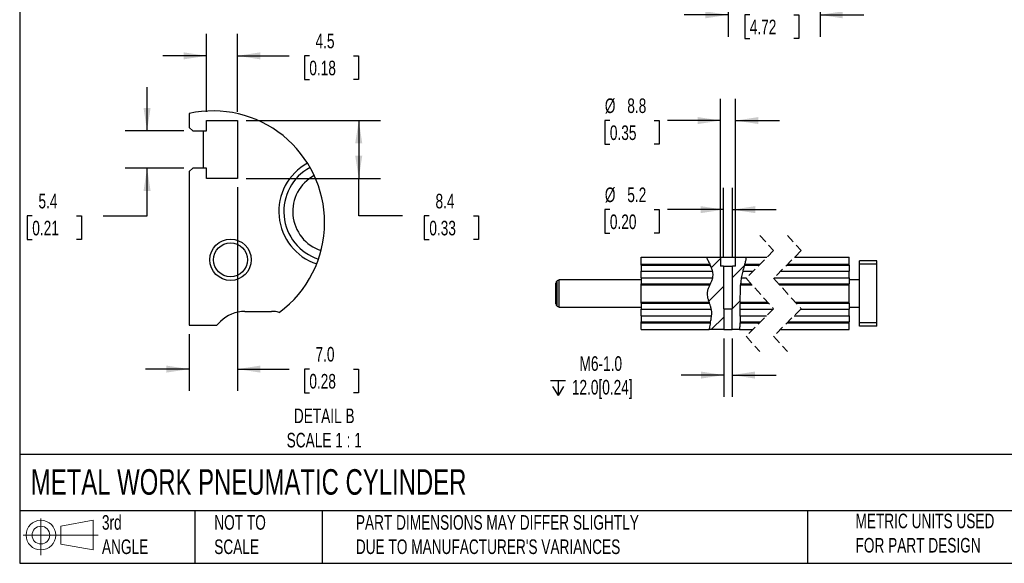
# Model space of a CAD drawing. Header units: millimetres. Extents: x 25 to 1092, y 25 to 838.
# Tile 1 of 4: x 25 to 597, y 25 to 341. Entities that reach past the tile are written whole.
import ezdxf

# ---------------------------------------------------------------- set-up
doc = ezdxf.new("R2010")
doc.units = ezdxf.units.MM
doc.header["$LTSCALE"] = 4
doc.linetypes.add('SLD-Dashed', pattern=[1.905, 1.27, -0.635])
doc.linetypes.add('SLD-Solid', pattern=[0])
doc.layers.add('DIMENSIONS', color=140, linetype='SLD-Solid', lineweight=25)
doc.layers.add('TEXT', color=140, linetype='SLD-Solid', lineweight=25)
doc.layers.add('HATCH', color=6, linetype='SLD-Solid')
doc.layers.add('SLD-DEFPOINTS', color=7, linetype='Continuous')
doc.styles.add('SLDTEXTSTYLE0', font='TXT', dxfattribs={"width": 0.7})
doc.dimstyles.new('SLDDIMSTYLE0', dxfattribs={"dimtxt": 8.632031, "dimasz": 13.208, "dimexe": 0, "dimexo": 0.0625, "dimgap": 2.158008, "dimtad": 0, "dimtih": 1, "dimtoh": 1, "dimrnd": 1e-09, "dimzin": 12, "dimdsep": 46, "dimtxsty": 'SLDTEXTSTYLE0', "dimsah": 1, "dimcen": 0.09, "dimadec": 0, "dimazin": 3, "dimtfac": 1, "dimtmove": 0, "dimatfit": 0, "dimfxl": 0, "dimfrac": 2, "dimtolj": 1, "dimtzin": 12, "dimarcsym": 0})
doc.dimstyles.new('SLDDIMSTYLE2', dxfattribs={"dimtxt": 8.632031, "dimasz": 13.208, "dimexe": 0, "dimexo": 0.0625, "dimgap": 2.158008, "dimtad": 0, "dimtih": 1, "dimtoh": 1, "dimrnd": 1e-09, "dimzin": 4, "dimdsep": 46, "dimtxsty": 'SLDTEXTSTYLE0', "dimsah": 1, "dimcen": 0.09, "dimadec": 0, "dimazin": 1, "dimtfac": 1, "dimtmove": 0, "dimatfit": 0, "dimfxl": 0, "dimfrac": 2, "dimtolj": 1, "dimtzin": 12, "dimarcsym": 0})
doc.dimstyles.new('SLDDIMSTYLE7', dxfattribs={"dimtxt": 8.632031, "dimasz": 13.208, "dimexe": 0, "dimexo": 0.0625, "dimgap": 2.158008, "dimtad": 0, "dimtih": 1, "dimtoh": 1, "dimlfac": 0.25, "dimrnd": 1e-09, "dimzin": 12, "dimdsep": 46, "dimtxsty": 'SLDTEXTSTYLE0', "dimsah": 1, "dimcen": 0.09, "dimadec": 0, "dimazin": 3, "dimtfac": 1, "dimtmove": 0, "dimatfit": 0, "dimfxl": 0, "dimfrac": 2, "dimtolj": 1, "dimtzin": 12, "dimarcsym": 0})
doc.dimstyles.new('SLDDIMSTYLE8', dxfattribs={"dimtxt": 8.632031, "dimasz": 13.208, "dimexe": 0, "dimexo": 0.0625, "dimgap": 2.158008, "dimtad": 0, "dimtih": 1, "dimtoh": 1, "dimlfac": 0.25, "dimrnd": 1e-09, "dimzin": 12, "dimdsep": 46, "dimtxsty": 'SLDTEXTSTYLE0', "dimsah": 1, "dimcen": 0.09, "dimadec": 0, "dimazin": 3, "dimtfac": 1, "dimtofl": 0, "dimtmove": 0, "dimatfit": 3, "dimfxl": 0, "dimfrac": 2, "dimtolj": 1, "dimtzin": 12, "dimarcsym": 0})
doc.dimstyles.new('SLDDIMSTYLE9', dxfattribs={"dimtxt": 8.632031, "dimasz": 13.208, "dimexe": 0, "dimexo": 0.0625, "dimgap": 2.158008, "dimtad": 0, "dimtih": 1, "dimtoh": 1, "dimlfac": 0.25, "dimrnd": 1e-09, "dimzin": 4, "dimdsep": 46, "dimtxsty": 'SLDTEXTSTYLE0', "dimsah": 1, "dimcen": 0.09, "dimadec": 0, "dimazin": 1, "dimtfac": 1, "dimtmove": 0, "dimatfit": 0, "dimfxl": 0, "dimfrac": 2, "dimtolj": 1, "dimtzin": 12, "dimarcsym": 0})

# ---------------------------------------------------------------- blocks, each defined once
blk = doc.blocks.new('Block11')
at = {"color": 7, "linetype": 'SLD-Solid', "lineweight": 18}
for p, q in [((10.35, 21.24), (10.35, 0)), ((21.92, 16.67), (40.7, 20.13)), ((40.7, 20.13), (40.7, 2.93)), ((0, 11.53), (43.49, 11.53)), ((21.92, 6.38), (21.92, 16.67)), ((21.92, 6.38), (40.7, 2.93))]:
    blk.add_line(p, q, dxfattribs=at)
for radius in [8.6, 5.14]:
    blk.add_circle((10.35, 11.53), radius, dxfattribs=at)
blk = doc.blocks.new('Block12')
at = {"layer": 'SLD-DEFPOINTS'}
blk.add_blockref('Block11', (0, 0), dxfattribs=at)
blk = doc.blocks.new('_D_7')
at = {"layer": 'DIMENSIONS'}
for p, q in [((436.45, 445.65), (436.45, 330.96)), ((489.82, 445.65), (489.82, 330.96)), ((436.45, 343.66), (411.05, 343.66)), ((449.06, 343.66), (446.16, 343.66)), ((446.16, 343.66), (446.16, 329.95)), ((474.71, 343.66), (477.61, 343.66)), ((477.61, 343.66), (477.61, 329.95)), ((489.82, 343.66), (515.22, 343.66)), ((446.16, 329.95), (449.06, 329.95)), ((477.61, 329.95), (474.71, 329.95))]:
    blk.add_line(p, q, dxfattribs=at)
for points in [[(436.45, 343.66), (423.25, 345.7), (423.25, 341.63)], [(489.82, 343.66), (503.03, 341.63), (503.03, 345.7)]]:
    blk.add_solid(points, dxfattribs=at)
at = {"layer": 'DIMENSIONS', "char_height": 8.467, "attachment_point": 1, "style": 'SLDTEXTSTYLE0'}
for s, insert in [('120.0', (445.47, 356.51)), ('4.72', (449.06, 340.86))]:
    blk.add_mtext(s, dxfattribs=dict(at, insert=insert))
blk = doc.blocks.new('SW_SYMBOL_HOLE_DEPTH')
at = {"layer": 'DIMENSIONS', "color": 0}
for p, q in [((0, 3500), (3200, 3500)), ((400, 2220), (1600, 300)), ((1600, 3500), (1600, 300)), ((2800, 2220), (1600, 300))]:
    blk.add_line(p, q, dxfattribs=at)
blk = doc.blocks.new('_D_29')
at = {"layer": 'DIMENSIONS'}
for p, q in [((434, 155.9), (434, 121.93)), ((438.91, 155.9), (438.91, 121.93)), ((434, 134.63), (409.32, 134.63)), ((438.91, 134.63), (464.31, 134.63))]:
    blk.add_line(p, q, dxfattribs=at)
for points in [[(434, 134.63), (420.79, 136.66), (420.79, 132.59)], [(438.91, 134.63), (452.12, 132.59), (452.12, 136.66)]]:
    blk.add_solid(points, dxfattribs=at)
at = {"layer": 'DIMENSIONS', "xscale": 0.002688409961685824, "yscale": 0.002688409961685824, "zscale": 0.002688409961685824}
blk.add_blockref('SW_SYMBOL_HOLE_DEPTH', (333.48, 122.05), dxfattribs=at)
at = {"layer": 'DIMENSIONS', "char_height": 8.467, "attachment_point": 1, "style": 'SLDTEXTSTYLE0'}
for s, insert in [('M6-1.0', (350.29, 145.54)), ('12.0[0.24]', (345.83, 131.82))]:
    blk.add_mtext(s, dxfattribs=dict(at, insert=insert))
blk = doc.blocks.new('_D_30')
at = {"layer": 'DIMENSIONS'}
for p, q in [((433.85, 202.86), (433.85, 243.32)), ((439.05, 202.86), (439.05, 243.32)), ((367.88, 230.62), (364.98, 230.62)), ((364.98, 230.62), (364.98, 216.9)), ((393.53, 230.62), (396.43, 230.62)), ((396.43, 230.62), (396.43, 216.9)), ((433.85, 230.62), (401.26, 230.62)), ((439.05, 230.62), (464.45, 230.62)), ((364.98, 216.9), (367.88, 216.9)), ((396.43, 216.9), (393.53, 216.9))]:
    blk.add_line(p, q, dxfattribs=at)
for points in [[(433.85, 230.62), (420.65, 232.65), (420.65, 228.59)], [(439.05, 230.62), (452.26, 228.59), (452.26, 232.65)]]:
    blk.add_solid(points, dxfattribs=at)
at = {"layer": 'DIMENSIONS', "char_height": 8.467, "attachment_point": 1, "style": 'SLDTEXTSTYLE0'}
for s, insert in [('%%c', (364.96, 243.47)), ('5.2', (377.99, 243.47)), ('0.20', (367.88, 227.81))]:
    blk.add_mtext(s, dxfattribs=dict(at, insert=insert))
blk = doc.blocks.new('_D_31')
at = {"layer": 'DIMENSIONS'}
for p, q in [((432.05, 202.86), (432.05, 295.01)), ((440.85, 202.86), (440.85, 295.01)), ((367.88, 282.31), (364.98, 282.31)), ((364.98, 282.31), (364.98, 268.59)), ((393.53, 282.31), (396.43, 282.31)), ((396.43, 282.31), (396.43, 268.59)), ((432.05, 282.31), (401.26, 282.31)), ((440.85, 282.31), (466.25, 282.31)), ((364.98, 268.59), (367.88, 268.59)), ((396.43, 268.59), (393.53, 268.59))]:
    blk.add_line(p, q, dxfattribs=at)
for points in [[(432.05, 282.31), (418.85, 284.34), (418.85, 280.28)], [(440.85, 282.31), (454.06, 280.28), (454.06, 284.34)]]:
    blk.add_solid(points, dxfattribs=at)
at = {"layer": 'DIMENSIONS', "char_height": 8.467, "attachment_point": 1, "style": 'SLDTEXTSTYLE0'}
for s, insert in [('%%c', (364.96, 295.15)), ('8.8', (377.99, 295.15)), ('0.35', (367.88, 279.5))]:
    blk.add_mtext(s, dxfattribs=dict(at, insert=insert))
blk = doc.blocks.new('SW_HATCH_0')
at = {"layer": 'HATCH', "color": 0}
for p, q in [((0, 0), (5.26, 5.26)), ((12.26, -5.7), (19.19, 1.23)), ((-1.55, -19.51), (7.06, -10.9)), ((12.26, -23.66), (16.67, -19.25)), ((-0.06, -35.98), (7.2, -28.72))]:
    blk.add_line(p, q, dxfattribs=at)
blk = doc.blocks.new('_D_36')
at = {"layer": 'DIMENSIONS'}
for p, q in [((99.31, 276.33), (99.31, 301.73)), ((120.7, 276.33), (86.61, 276.33)), ((120.7, 254.73), (86.61, 254.73)), ((99.31, 226.97), (99.31, 254.73)), ((32.7, 226.97), (29.8, 226.97)), ((29.8, 226.97), (29.8, 213.25)), ((58.35, 226.97), (61.25, 226.97)), ((61.25, 226.97), (61.25, 213.25)), ((73.91, 226.97), (99.31, 226.97)), ((29.8, 213.25), (32.7, 213.25)), ((61.25, 213.25), (58.35, 213.25))]:
    blk.add_line(p, q, dxfattribs=at)
for points in [[(99.31, 276.33), (101.34, 289.53), (97.28, 289.53)], [(99.31, 254.73), (97.28, 241.52), (101.34, 241.52)]]:
    blk.add_solid(points, dxfattribs=at)
at = {"layer": 'DIMENSIONS', "char_height": 8.467, "attachment_point": 1, "style": 'SLDTEXTSTYLE0'}
for s, insert in [('5.4', (36.29, 239.81)), ('0.21', (32.7, 224.16))]:
    blk.add_mtext(s, dxfattribs=dict(at, insert=insert))
blk = doc.blocks.new('_D_37')
at = {"layer": 'DIMENSIONS'}
for p, q in [((133.78, 287.41), (133.78, 332.56)), ((151.78, 287.41), (151.78, 332.56)), ((133.78, 319.86), (108.38, 319.86)), ((151.78, 319.86), (181.78, 319.86)), ((193.48, 319.86), (190.58, 319.86)), ((190.58, 319.86), (190.58, 306.15)), ((219.13, 319.86), (222.02, 319.86)), ((222.02, 319.86), (222.02, 306.15)), ((190.58, 306.15), (193.48, 306.15)), ((222.02, 306.15), (219.13, 306.15))]:
    blk.add_line(p, q, dxfattribs=at)
for points in [[(133.78, 319.86), (120.57, 321.9), (120.57, 317.83)], [(151.78, 319.86), (164.99, 317.83), (164.99, 321.9)]]:
    blk.add_solid(points, dxfattribs=at)
at = {"layer": 'DIMENSIONS', "char_height": 8.467, "attachment_point": 1, "style": 'SLDTEXTSTYLE0'}
for s, insert in [('4.5', (197.07, 332.71)), ('0.18', (193.48, 317.06))]:
    blk.add_mtext(s, dxfattribs=dict(at, insert=insert))
blk = doc.blocks.new('_D_38')
at = {"layer": 'DIMENSIONS'}
for p, q in [((156.86, 282.33), (234.85, 282.33)), ((222.15, 282.33), (222.15, 248.73)), ((156.86, 248.73), (234.85, 248.73)), ((222.15, 226.97), (222.15, 248.73)), ((247.55, 226.97), (222.15, 226.97)), ((263.11, 226.97), (260.21, 226.97)), ((260.21, 226.97), (260.21, 213.25)), ((288.76, 226.97), (291.66, 226.97)), ((291.66, 226.97), (291.66, 213.25)), ((260.21, 213.25), (263.11, 213.25)), ((291.66, 213.25), (288.76, 213.25))]:
    blk.add_line(p, q, dxfattribs=at)
for points in [[(222.15, 282.33), (220.12, 269.12), (224.19, 269.12)], [(222.15, 248.73), (224.19, 261.93), (220.12, 261.93)]]:
    blk.add_solid(points, dxfattribs=at)
at = {"layer": 'DIMENSIONS', "char_height": 8.467, "attachment_point": 1, "style": 'SLDTEXTSTYLE0'}
for s, insert in [('8.4', (266.7, 239.81)), ('0.33', (263.11, 224.16))]:
    blk.add_mtext(s, dxfattribs=dict(at, insert=insert))
blk = doc.blocks.new('_D_39')
at = {"layer": 'DIMENSIONS'}
for p, q in [((151.78, 243.65), (151.78, 125.39)), ((123.78, 158.45), (123.78, 125.39)), ((123.78, 138.09), (98.38, 138.09)), ((151.78, 138.09), (181.78, 138.09)), ((193.48, 138.09), (190.58, 138.09)), ((190.58, 138.09), (190.58, 124.37)), ((219.13, 138.09), (222.02, 138.09)), ((222.02, 138.09), (222.02, 124.37)), ((190.58, 124.37), (193.48, 124.37)), ((222.02, 124.37), (219.13, 124.37))]:
    blk.add_line(p, q, dxfattribs=at)
for points in [[(123.78, 138.09), (110.57, 140.12), (110.57, 136.06)], [(151.78, 138.09), (164.99, 136.06), (164.99, 140.12)]]:
    blk.add_solid(points, dxfattribs=at)
at = {"layer": 'DIMENSIONS', "char_height": 8.467, "attachment_point": 1, "style": 'SLDTEXTSTYLE0'}
for s, insert in [('7.0', (197.07, 150.94)), ('0.28', (193.48, 135.28))]:
    blk.add_mtext(s, dxfattribs=dict(at, insert=insert))

msp = doc.modelspace()

# ---------------------------------------------------------------- linework, layer by layer
for p, q in [((123.778, 286.41), (123.778, 278.327)), ((133.778, 282.327), (151.778, 282.327)), ((133.778, 276.327), (133.778, 282.327)), ((151.778, 282.327), (151.778, 248.727)), ((123.778, 278.327), (125.778, 276.327)), ((125.778, 276.327), (133.778, 276.327)), ((131.778, 276.327), (131.778, 254.727)), ((125.778, 254.727), (123.778, 252.727)), ((123.778, 252.727), (123.778, 163.527)), ((133.778, 254.727), (125.778, 254.727)), ((133.778, 248.727), (133.778, 254.727)), ((151.778, 248.727), (133.778, 248.727)), ((385.954, 198.983), (385.954, 202.983)), ((385.954, 202.983), (423.955, 202.983)), ((423.955, 202.983), (432.054, 202.983)), ((432.054, 202.983), (432.054, 197.783)), ((432.054, 202.983), (440.854, 202.983)), ((440.854, 197.783), (440.854, 202.983)), ((440.854, 202.983), (447.124, 202.983)), ((447.124, 202.983), (459.056, 202.983)), ((475.056, 202.983), (506.821, 202.983)), ((506.821, 198.983), (506.821, 202.983)), ((522.821, 200.983), (512.821, 200.983)), ((512.821, 198.983), (512.821, 200.983)), ((522.821, 198.983), (522.821, 200.983)), ((385.954, 198.983), (425.87, 198.983)), ((385.954, 198.447), (385.954, 198.983)), ((385.954, 198.447), (426.129, 198.447)), ((385.954, 198.447), (385.954, 194.912)), ((385.954, 194.912), (427.497, 194.912)), ((385.954, 191.054), (385.954, 194.912)), ((426.129, 198.447), (425.87, 198.983)), ((433.854, 197.783), (432.054, 197.783)), ((433.854, 197.783), (433.854, 172.983)), ((433.854, 197.783), (439.054, 197.783)), ((439.054, 172.983), (439.054, 197.783)), ((440.854, 197.783), (439.054, 197.783)), ((444.984, 194.912), (444.131, 191.054)), ((444.984, 194.912), (450.985, 194.912)), ((446.225, 198.983), (446.063, 198.447)), ((446.063, 198.447), (454.52, 198.447)), ((446.225, 198.983), (455.056, 198.983)), ((466.985, 194.912), (506.821, 194.912)), ((470.52, 198.447), (506.821, 198.447)), ((471.056, 198.983), (506.821, 198.983)), ((506.821, 198.447), (506.821, 198.983)), ((506.821, 198.447), (506.821, 194.912)), ((506.821, 191.054), (506.821, 194.912)), ((522.821, 198.983), (512.821, 198.983)), ((512.821, 164.983), (512.821, 198.983)), ((522.821, 164.983), (522.821, 198.983)), ((338.454, 189.983), (337.204, 189.261)), ((337.204, 174.704), (337.204, 189.261)), ((385.954, 189.983), (338.454, 189.983)), ((338.454, 173.983), (338.454, 189.983)), ((385.954, 191.054), (427.592, 191.054)), ((385.954, 191.054), (385.954, 187.518)), ((444.131, 191.054), (447.127, 191.054)), ((463.127, 191.054), (506.821, 191.054)), ((506.821, 191.054), (506.821, 187.518)), ((512.821, 189.983), (506.821, 189.983)), ((336.454, 176.004), (336.454, 187.962)), ((385.954, 186.983), (385.954, 187.518)), ((385.954, 187.518), (426.206, 187.518)), ((385.954, 176.983), (385.954, 186.983)), ((385.954, 186.983), (425.939, 186.983)), ((425.939, 186.983), (426.206, 187.518)), ((443.765, 187.518), (443.736, 186.983)), ((443.736, 186.983), (450.386, 186.983)), ((443.765, 187.518), (449.902, 187.518)), ((465.902, 187.518), (506.821, 187.518)), ((466.386, 186.983), (506.821, 186.983)), ((506.821, 186.983), (506.821, 187.518)), ((506.821, 176.983), (506.821, 186.983)), ((156.062, 171.527), (171.493, 171.527)), ((337.204, 174.704), (338.454, 173.983)), ((338.454, 173.983), (385.954, 173.983)), ((385.954, 176.983), (425.417, 176.983)), ((385.954, 176.447), (385.954, 176.983)), ((385.954, 176.447), (425.613, 176.447)), ((385.954, 176.447), (385.954, 172.912)), ((385.954, 172.912), (426.726, 172.912)), ((385.954, 169.054), (385.954, 172.912)), ((425.613, 176.447), (425.417, 176.983)), ((433.996, 172.983), (433.854, 172.983)), ((433.996, 172.983), (433.996, 160.983)), ((433.996, 172.983), (438.913, 172.983)), ((438.913, 160.983), (438.913, 172.983)), ((439.054, 172.983), (438.913, 172.983)), ((443.328, 172.912), (462.685, 172.912)), ((443.328, 172.912), (443.372, 169.054)), ((443.432, 176.983), (443.412, 176.447)), ((443.412, 176.447), (459.91, 176.447)), ((443.432, 176.983), (459.425, 176.983)), ((475.425, 176.983), (506.821, 176.983)), ((475.91, 176.447), (506.821, 176.447)), ((478.685, 172.912), (506.821, 172.912)), ((506.821, 176.447), (506.821, 176.983)), ((506.821, 176.447), (506.821, 172.912)), ((506.821, 173.983), (512.821, 173.983)), ((506.821, 169.054), (506.821, 172.912)), ((385.954, 169.054), (426.937, 169.054)), ((385.954, 169.054), (385.954, 165.518)), ((443.372, 169.054), (458.827, 169.054)), ((474.827, 169.054), (506.821, 169.054)), ((506.821, 169.054), (506.821, 165.518)), ((123.778, 163.527), (139.778, 163.527)), ((139.778, 163.527), (141.92, 165.669)), ((385.954, 164.983), (385.954, 165.518)), ((385.954, 165.518), (426.288, 165.518)), ((385.954, 160.983), (385.954, 164.983)), ((385.954, 164.983), (426.167, 164.983)), ((385.954, 160.983), (425.561, 160.983)), ((433.996, 160.983), (425.561, 160.983)), ((426.167, 164.983), (426.288, 165.518)), ((433.996, 160.983), (438.913, 160.983)), ((443.162, 160.983), (438.913, 160.983)), ((443.162, 160.983), (450.756, 160.983)), ((443.464, 165.518), (455.291, 165.518)), ((443.464, 165.518), (443.465, 164.983)), ((443.465, 164.983), (454.756, 164.983)), ((466.756, 160.983), (506.821, 160.983)), ((470.756, 164.983), (506.821, 164.983)), ((471.291, 165.518), (506.821, 165.518)), ((506.821, 164.983), (506.821, 165.518)), ((506.821, 160.983), (506.821, 164.983)), ((522.821, 164.983), (512.821, 164.983)), ((512.821, 162.983), (512.821, 164.983)), ((522.821, 162.983), (512.821, 162.983)), ((522.821, 162.983), (522.821, 164.983))]:
    msp.add_line(p, q)
at = {"color": 7, "linetype": 'SLD-Dashed', "lineweight": 18}
for p, q in [((454.906, 215.683), (462.906, 206.833)), ((470.906, 215.683), (478.906, 206.833)), ((462.906, 206.833), (446.906, 190.833)), ((478.906, 206.833), (462.906, 190.833)), ((446.906, 190.833), (462.906, 173.133)), ((462.906, 190.833), (478.906, 173.133)), ((462.906, 173.133), (446.906, 157.133)), ((478.906, 173.133), (462.906, 157.133)), ((446.906, 157.133), (454.906, 148.283)), ((462.906, 157.133), (470.906, 148.283))]:
    msp.add_line(p, q, dxfattribs=at)
for radius in [12, 9.834]:
    msp.add_circle((147.778, 201.527), radius)
for centre, radius, start, end in [((207.717, 229.495), 31.939, 118.5534, 251.81878), ((207.669, 229.531), 29.005, 118.27928, 252.15897), ((207.62, 229.512), 23.759, 118.38382, 252.03165), ((337.954, 187.962), 1.5, 120.00021, 180.00042), ((156.062, 151.527), 20, 90, 134.99993), ((171.938, 156.039), 15.494, 74.76855, 91.64385), ((337.954, 176.004), 1.5, 179.99958, 239.99979)]:
    msp.add_arc(centre, radius, start, end)
for points, knots in [([(423.955, 202.983), (424.25, 202.325), (424.855, 200.975), (425.527, 199.658), (425.87, 198.983)], [0, 0, 0, 0, 0.4878453, 1, 1, 1, 1]), ([(446.225, 198.983), (446.43, 199.674), (446.821, 200.987), (447.027, 202.341), (447.124, 202.983)], [0, 0, 0, 0, 0.5263674, 1, 1, 1, 1]), ([(427.497, 194.912), (427.322, 195.483), (426.988, 196.566), (426.471, 197.723), (426.186, 198.327), (426.129, 198.447)], [0, 0, 0, 0, 0.47205862, 0.89491991, 1, 1, 1, 1]), ([(427.592, 191.054), (427.68, 191.538), (427.859, 192.522), (427.752, 193.832), (427.566, 194.618), (427.497, 194.912)], [0, 0, 0, 0, 0.37765023, 0.76788462, 1, 1, 1, 1]), ([(446.063, 198.447), (445.917, 197.978), (445.602, 196.964), (445.236, 195.788), (445.031, 195.075), (444.984, 194.912)], [0, 0, 0, 0, 0.3984159, 0.8618108, 1, 1, 1, 1]), ([(426.206, 187.518), (426.441, 188.002), (426.808, 188.755), (427.237, 189.83), (427.464, 190.526), (427.566, 190.946), (427.592, 191.054)], [0, 0, 0, 0, 0.42415778, 0.65953184, 0.91229457, 1, 1, 1, 1]), ([(444.131, 191.054), (444.055, 190.507), (443.911, 189.473), (443.813, 188.291), (443.774, 187.659), (443.765, 187.518)], [0, 0, 0, 0, 0.4661772, 0.880679, 1, 1, 1, 1]), ([(425.939, 186.983), (425.647, 186.397), (425.078, 185.257), (424.4, 183.508), (424.185, 181.768), (424.411, 180.122), (424.848, 178.555), (425.225, 177.514), (425.417, 176.983)], [0, 0, 0, 0, 0.1874552, 0.3652321, 0.5345375, 0.6830505, 0.8381765, 1, 1, 1, 1]), ([(443.432, 176.983), (443.496, 178.517), (443.626, 181.583), (443.643, 184.919), (443.724, 186.717), (443.736, 186.983)], [0, 0, 0, 0, 0.4604656, 0.9202, 1, 1, 1, 1]), ([(426.726, 172.912), (426.579, 173.479), (426.303, 174.552), (425.881, 175.715), (425.658, 176.327), (425.613, 176.447)], [0, 0, 0, 0, 0.4735927, 0.8960065, 1, 1, 1, 1]), ([(426.937, 169.054), (426.986, 169.709), (427.084, 171.004), (426.844, 172.281), (426.726, 172.912)], [0, 0, 0, 0, 0.5058021, 1, 1, 1, 1]), ([(443.412, 176.447), (443.397, 175.991), (443.364, 174.996), (443.338, 173.817), (443.33, 173.096), (443.328, 172.912)], [0, 0, 0, 0, 0.3875304, 0.8441006, 1, 1, 1, 1]), ([(426.288, 165.518), (426.391, 165.981), (426.614, 166.985), (426.832, 168.165), (426.917, 168.885), (426.937, 169.054)], [0, 0, 0, 0, 0.3953714, 0.8584076, 1, 1, 1, 1]), ([(443.372, 169.054), (443.39, 168.502), (443.425, 167.461), (443.456, 166.283), (443.463, 165.656), (443.464, 165.518)], [0, 0, 0, 0, 0.4681766, 0.8835987, 1, 1, 1, 1]), ([(426.167, 164.983), (426.054, 164.47), (425.835, 163.474), (425.605, 162.139), (425.574, 161.314), (425.561, 160.983)], [0, 0, 0, 0, 0.3889084, 0.7550661, 1, 1, 1, 1]), ([(443.162, 160.983), (443.254, 161.627), (443.443, 162.954), (443.457, 164.294), (443.465, 164.983)], [0, 0, 0, 0, 0.4857709, 1, 1, 1, 1])]:
    msp.add_open_spline(points, degree=3, knots=knots)
at = {"layer": 'SLD-DEFPOINTS'}
for start, end in [(0.00001, 102.3079), (306.38789, 0.00001)]:
    msp.add_arc((137.584, 223.129), 64.769, start, end, dxfattribs=at)
at = {"layer": 'TEXT'}
for p, q in [((25.4, 838.2), (25.4, 25.4)), ((1092.2, 88.504), (25.4, 88.504)), ((1092.2, 55.88), (25.4, 55.88)), ((127, 55.88), (127, 25.4)), ((200.847, 55.88), (200.847, 25.4)), ((482.586, 55.88), (482.586, 25.4)), ((25.4, 25.4), (1092.2, 25.4))]:
    msp.add_line(p, q, dxfattribs=at)

# ---------------------------------------------------------------- block references
at = {"layer": 'HATCH'}
msp.add_blockref('SW_HATCH_0', (426.792, 196.965), dxfattribs=at)
at = {"layer": 'SLD-DEFPOINTS'}
msp.add_blockref('Block12', (27.352, 30.215), dxfattribs=at)

# ---------------------------------------------------------------- texts
at = {"layer": 'TEXT', "style": 'SLDTEXTSTYLE0'}
for s, insert, char_height, attachment_point in [('DETAIL B^JSCALE 1 : 1', (202.119, 115.213), 8.46667, 2), ('METAL WORK PNEUMATIC CYLINDER', (31.863, 80.026), 14.81667, 1), ('3rd^JANGLE', (73.129, 53.351), 8.4667, 1), ('NOT TO^JSCALE', (138.301, 53.351), 8.46667, 1), ("PART DIMENSIONS MAY DIFFER SLIGHTLY ^JDUE TO MANUFACTURER'S VARIANCES", (220.477, 53.363), 8.46667, 1), ('METRIC UNITS USED ^JFOR PART DESIGN', (510.417, 54.224), 8.46667, 1)]:
    msp.add_mtext(s, dxfattribs=dict(at, insert=insert, char_height=char_height, attachment_point=attachment_point))

# ---------------------------------------------------------------- dimensions: what is measured, and where the dimension line sits
at = {"layer": 'DIMENSIONS'}
for base, p1, p2, text, dimstyle, picture, middle in [((489.821, 343.664), (436.454, 450.726), (489.821, 450.726), '120.0', 'SLDDIMSTYLE2', '_D_7', (461.883, 343.664)), ((432.054, 282.307), (440.854, 197.783), (432.054, 197.783), '%%c<>', 'SLDDIMSTYLE0', '_D_31', (380.707, 282.307)), ((439.054, 230.619), (433.854, 197.783), (439.054, 197.783), '%%c<>', 'SLDDIMSTYLE0', '_D_30', (380.707, 230.619)), ((433.996, 134.626), (438.913, 160.983), (433.996, 160.983), 'M6-1.0\\P{\\fGDT;x}12.0[0.24]', 'SLDDIMSTYLE0', '_D_29', (370.436, 134.626))]:
    dim = msp.add_linear_dim(base=base, p1=p1, p2=p2, text=text, dimstyle=dimstyle, dxfattribs=at)
    dim.commit()
    dim.dimension.update_dxf_attribs({"geometry": picture, "text_midpoint": middle, "dimtype": 160})
for base, p1, p2, dimstyle, picture, middle in [((151.778, 319.865), (133.778, 282.327), (151.778, 282.327), 'SLDDIMSTYLE7', '_D_37', (206.301, 319.865)), ((123.778, 138.089), (151.778, 248.727), (123.778, 163.527), 'SLDDIMSTYLE9', '_D_39', (206.301, 138.089))]:
    dim = msp.add_linear_dim(base=base, p1=p1, p2=p2, dimstyle=dimstyle, dxfattribs=at)
    dim.commit()
    dim.dimension.update_dxf_attribs({"geometry": picture, "text_midpoint": middle, "dimtype": 160})
for base, p1, p2, dimstyle, picture, middle in [((99.309, 276.327), (125.778, 254.727), (125.778, 276.327), 'SLDDIMSTYLE7', '_D_36', (99.309, 226.966)), ((222.155, 248.727), (151.778, 282.327), (151.778, 248.727), 'SLDDIMSTYLE8', '_D_38', (222.155, 226.966))]:
    dim = msp.add_linear_dim(base=base, p1=p1, p2=p2, angle=90, dimstyle=dimstyle, dxfattribs=at)
    dim.commit()
    dim.dimension.update_dxf_attribs({"geometry": picture, "text_midpoint": middle, "dimtype": 160})

doc.saveas('drawing.dxf')
